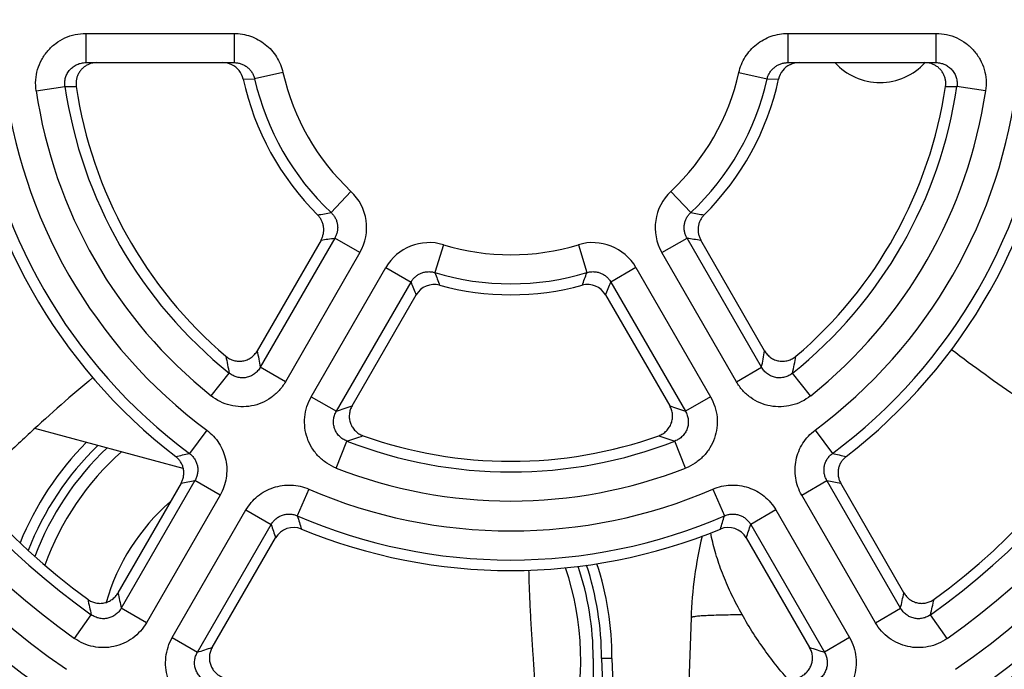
# Model space of a CAD drawing. Header units: inches. Extents: x 0 to 34, y 0 to 22.
# Tile 8 of 20: x 14.344 to 15.053, y 10.178 to 10.645. Entities that reach past the tile are written whole.
import ezdxf

# ---------------------------------------------------------------- set-up
doc = ezdxf.new("R2010")
doc.units = ezdxf.units.IN
doc.header["$LTSCALE"] = 1.87
doc.header["$MEASUREMENT"] = 0
doc.layers.get('0').update_dxf_attribs({"linetype": 'CONTINUOUS'})
doc.layers.add('COSMETIC', color=7, linetype='CONTINUOUS')
doc.layers.add('DIMENSIONS', color=7, linetype='CONTINUOUS')
doc.styles.get("Standard").update_dxf_attribs({"font": 'txt', "width": 0.8})
doc.dimstyles.new('DIMSTYLE_1', dxfattribs={"dimtxt": 0.125, "dimasz": 0.18, "dimexe": 0.125, "dimexo": 0.0625, "dimgap": 0.09, "dimtad": 0, "dimtih": 1, "dimtoh": 1, "dimdec": 3, "dimlfac": 1.333333, "dimzin": 4, "dimdsep": 46, "dimtxsty": 'STANDARD', "dimblk": '_FILLED', "dimblk1": '_FILLED', "dimblk2": '_FILLED', "dimcen": 0.09, "dimadec": 0, "dimazin": 0, "dimtp": 0.001, "dimtm": 0.001, "dimtfac": 1, "dimtdec": 3, "dimtofl": 0, "dimtmove": 0, "dimatfit": 3, "dimldrblk": '_FILLED', "dimfxl": 1, "dimtolj": 1, "dimtzin": 4, "dimarcsym": 0})

# ---------------------------------------------------------------- blocks, each defined once
blk = doc.blocks.new('*D14')
at = {"layer": 'DIMENSIONS', "color": 2, "linetype": 'CONTINUOUS'}
blk.add_line((13.72287, 11.00844), (13.72287, 8.76792), dxfattribs=at)
at = {"layer": 'DIMENSIONS', "color": 2, "linetype": 'CONTINUOUS', "insert": (13.66037, 8.70542), "char_height": 0.125, "width": 1.425, "attachment_point": 3, "rotation": 90, "line_spacing_factor": 0.9}
blk.add_mtext('9.245{\\Ftxt.shx;\\W1.000000;\\H0.125000; }[234.82]', dxfattribs=at)
blk = doc.blocks.new('_FILLED')
at = {"color": 0, "linetype": 'BYBLOCK'}
blk.add_solid([(0, 0), (-1, 0.1736), (-1, -0.1736)], dxfattribs=at)

msp = doc.modelspace()

# ---------------------------------------------------------------- linework, layer by layer
at = {"color": 7, "linetype": 'CONTINUOUS'}
for p, q in [((14.3918, 10.63517), (14.3918, 10.61417)), ((14.3918, 10.63517), (14.49849, 10.63517)), ((14.49849, 10.63517), (14.49849, 10.61417)), ((14.89725, 10.63517), (14.89725, 10.61417)), ((14.89725, 10.63517), (15.00393, 10.63517)), ((15.00393, 10.63517), (15.00393, 10.61417)), ((14.3918, 10.61417), (14.49849, 10.61417)), ((14.89725, 10.61417), (15.00393, 10.61417)), ((14.53375, 10.60707), (14.51334, 10.60246)), ((14.86198, 10.60707), (14.88239, 10.60246)), ((14.50509, 10.60234), (14.51334, 10.60246)), ((14.88239, 10.60246), (14.89065, 10.60234)), ((14.35604, 10.59396), (14.37674, 10.597)), ((14.37674, 10.597), (14.38492, 10.59694)), ((15.01081, 10.59694), (15.01899, 10.597)), ((15.03969, 10.59396), (15.01899, 10.597)), ((14.58268, 10.52152), (14.56836, 10.50627)), ((14.81305, 10.52152), (14.82737, 10.50627)), ((14.56113, 10.48651), (14.51524, 10.40678)), ((14.57107, 10.48791), (14.51738, 10.39492)), ((14.58919, 10.47745), (14.57107, 10.48791)), ((14.80654, 10.47745), (14.82466, 10.48791)), ((14.87835, 10.39492), (14.82466, 10.48791)), ((14.88049, 10.40678), (14.8346, 10.48651)), ((14.64924, 10.48309), (14.6432, 10.46306)), ((14.74649, 10.48309), (14.75254, 10.46306)), ((14.58919, 10.47745), (14.5355, 10.38446)), ((14.86023, 10.38446), (14.80654, 10.47745)), ((14.55413, 10.3737), (14.60782, 10.46669)), ((14.60782, 10.46669), (14.62594, 10.45623)), ((14.78791, 10.46669), (14.7698, 10.45623)), ((14.78791, 10.46669), (14.8416, 10.3737)), ((14.57225, 10.36324), (14.62594, 10.45623)), ((14.7698, 10.45623), (14.82348, 10.36324)), ((14.58351, 10.36728), (14.62967, 10.44699)), ((14.76606, 10.44699), (14.81222, 10.36728)), ((14.5355, 10.38446), (14.51738, 10.39492)), ((14.86023, 10.38446), (14.87835, 10.39492)), ((14.48204, 10.37438), (14.49511, 10.39072)), ((14.91369, 10.37438), (14.90063, 10.39072)), ((14.55413, 10.3737), (14.57225, 10.36324)), ((14.8416, 10.3737), (14.82348, 10.36324)), ((14.46197, 10.32221), (14.3552, 10.35081)), ((14.47882, 10.3497), (14.46633, 10.33292)), ((14.91692, 10.3497), (14.9294, 10.33292)), ((14.57214, 10.32236), (14.57975, 10.34185)), ((14.82359, 10.32236), (14.81598, 10.34185)), ((14.46036, 10.31143), (14.41496, 10.23256)), ((14.47035, 10.31345), (14.41731, 10.22159)), ((14.48847, 10.30299), (14.47035, 10.31345)), ((14.90726, 10.30299), (14.92538, 10.31345)), ((14.97842, 10.22159), (14.92538, 10.31345)), ((14.98078, 10.23256), (14.93538, 10.31143)), ((14.48847, 10.30299), (14.43543, 10.21113)), ((14.55238, 10.30723), (14.54408, 10.28802)), ((14.84336, 10.30723), (14.85165, 10.28802)), ((14.9603, 10.21113), (14.90726, 10.30299)), ((14.45406, 10.20037), (14.5071, 10.29224)), ((14.5071, 10.29224), (14.52522, 10.28178)), ((14.88863, 10.29224), (14.87051, 10.28178)), ((14.88863, 10.29224), (14.94167, 10.20037)), ((14.47218, 10.18991), (14.52522, 10.28178)), ((14.87051, 10.28178), (14.92355, 10.18991)), ((14.48277, 10.19333), (14.52844, 10.27218)), ((14.86729, 10.27218), (14.91296, 10.19333)), ((14.38367, 10.19978), (14.39575, 10.21686)), ((14.43543, 10.21113), (14.41731, 10.22159)), ((14.9603, 10.21113), (14.97842, 10.22159)), ((15.01206, 10.19978), (14.99999, 10.21686)), ((14.82759, 10.21461), (14.82513, 10.1442)), ((14.45406, 10.20037), (14.47218, 10.18991)), ((14.94167, 10.20037), (14.92355, 10.18991)), ((14.76312, 10.18539), (14.76496, 10.13263)), ((14.77062, 10.18539), (14.76312, 10.18539)), ((14.77062, 10.18539), (14.77242, 10.13366))]:
    msp.add_line(p, q, dxfattribs=at)
for centre, radius, start, end in [((14.39984, 10.59905), 0.01512, 90.00031, 113.768), ((14.49035, 10.59904), 0.01512, 64.21066, 89.99956), ((14.90539, 10.59904), 0.01512, 90.00044, 115.78934), ((14.96361, 10.64417), 0.04429, 222.70239, 317.30101), ((14.9959, 10.59905), 0.01512, 66.232, 89.99969), ((14.49039, 10.59911), 0.01504, 12.37982, 64.25676), ((14.69787, 10.64417), 0.16826, 192.73596, 226.79739), ((14.69787, 10.64417), 0.16826, 313.20261, 347.26404), ((14.90534, 10.59911), 0.01504, 115.74324, 167.62018), ((14.69787, 10.64417), 0.58668, 184.28962, 235.55564), ((14.69787, 10.64417), 0.56576, 184.28962, 235.55565), ((14.69787, 10.64417), 0.38793, 186.41325, 233.35485), ((14.69787, 10.64417), 0.36701, 186.41324, 233.35485), ((14.69787, 10.64417), 0.18918, 192.73598, 226.79737), ((14.69787, 10.64417), 0.18918, 313.20263, 347.26402), ((14.69787, 10.64417), 0.36701, 306.64515, 353.58676), ((14.69787, 10.64417), 0.38793, 306.64515, 353.58675), ((14.69787, 10.64417), 0.56576, 304.44435, 355.71038), ((14.69787, 10.64417), 0.58668, 304.44436, 355.71038), ((14.69787, 10.64417), 0.54424, 185.07827, 234.7384), ((14.69787, 10.64417), 0.52332, 185.07827, 234.7384), ((14.69787, 10.64417), 0.34549, 188.35667, 231.34021), ((14.69787, 10.64417), 0.32457, 188.35668, 231.34021), ((14.69787, 10.64417), 0.32457, 308.65979, 351.64332), ((14.69787, 10.64417), 0.34549, 308.65979, 351.64333), ((14.69787, 10.64417), 0.52332, 305.2616, 354.92173), ((14.69787, 10.64417), 0.54424, 305.2616, 354.92173), ((14.55818, 10.49538), 0.03583, 329.95389, 46.8435), ((14.83756, 10.49538), 0.03583, 133.1565, 210.04612), ((14.46143, 11.08337), 0.58693, 279.54022, 280.49737), ((14.93541, 11.08963), 0.59328, 259.50776, 260.45465), ((14.47283, 11.15341), 0.67272, 277.54207, 278.39699), ((14.92382, 11.16), 0.67937, 261.6072, 262.45374), ((14.63886, 10.4488), 0.03583, 73.1565, 150.04611), ((14.69787, 10.64417), 0.16826, 253.20261, 286.79739), ((14.75687, 10.4488), 0.03583, 29.95389, 106.8435), ((14.69787, 10.64417), 0.18918, 253.20263, 286.79737), ((15.20223, 10.66111), 0.59308, 199.50762, 200.44566), ((14.19945, 10.65895), 0.58675, 339.54928, 340.49744), ((15.25742, 10.70634), 0.67921, 201.60711, 202.44744), ((14.64261, 10.43951), 0.01495, 74.8687, 149.93655), ((14.75312, 10.43951), 0.01495, 30.06345, 105.13131), ((14.14446, 10.70385), 0.67258, 337.54842, 338.39703), ((15.32311, 10.56677), 0.84651, 191.16458, 192.00373), ((15.30232, 10.54286), 0.79875, 189.80879, 190.67392), ((14.088, 10.54384), 0.80426, 349.32904, 350.18825), ((14.06711, 10.5679), 0.85214, 347.99904, 348.83265), ((14.30601, 11.12227), 0.80437, 289.32906, 290.18145), ((15.08787, 11.11712), 0.79889, 249.81563, 250.67386), ((14.31638, 11.15247), 0.85233, 287.99909, 288.82308), ((15.07759, 11.14717), 0.84675, 251.1742, 252.00363), ((14.54937, 10.18526), 0.22125, 135.28768, 157.86866), ((14.54937, 10.18539), 0.21375, 134.17199, 158.66594), ((14.69787, 10.64417), 0.32457, 248.65979, 291.34021), ((14.54937, 10.18539), 0.19875, 131.54627, 160.26339), ((14.21284, 11.45311), 1.14852, 282.24798, 282.75058), ((15.18443, 11.46007), 1.15564, 257.25096, 257.75047), ((14.69787, 10.64417), 0.34549, 248.65979, 291.34021), ((14.22247, 11.51282), 1.22472, 281.2001, 281.67723), ((15.17456, 11.51926), 1.23128, 258.32404, 258.79863), ((14.69787, 10.64417), 0.36701, 246.64515, 293.35485), ((14.54937, 10.18539), 0.1485, 130.64749, 164.22465), ((14.69787, 10.64417), 0.38793, 246.64515, 293.35485), ((15.64752, 10.63067), 1.15542, 197.25092, 197.74535), ((13.75496, 10.62854), 1.14834, 342.25312, 342.7506), ((15.6939, 10.66883), 1.23111, 198.32401, 198.79496), ((14.54138, 10.2647), 0.01495, 67.56201, 149.94934), ((14.85436, 10.2647), 0.01495, 30.05066, 112.43799), ((13.70803, 10.66675), 1.22457, 341.20379, 341.67724), ((15.12741, 10.20414), 0.3, 166.64274, 178), ((14.54937, 10.18539), 0.21375, 0.00001, 18.29144), ((14.54937, 10.18526), 0.22125, 0.03421, 17.98575), ((14.54937, 10.18539), 0.19875, 343.81026, 19.17457), ((15.74474, 10.51272), 1.35897, 191.8974, 192.37033), ((13.64523, 10.51396), 1.36487, 347.6307, 348.10158), ((15.77149, 10.53943), 1.41305, 192.73365, 193.1955), ((13.61818, 10.54082), 1.41927, 346.80551, 347.26534), ((14.05875, 11.49078), 1.36498, 287.6307, 288.09778), ((15.33518, 11.4852), 1.35912, 251.90121, 252.37031)]:
    msp.add_arc(centre, radius, start, end, dxfattribs=at)
for centre, major_axis, start_param, end_param in [((14.69787, 10.64508), (0, 0.59483), -4.636993, -3.753148), ((14.69787, 10.64477), (0, 0.39608), -4.601151, -3.7969), ((14.69787, 10.64447), (0, 0.19733), -4.49722, -3.924328), ((14.69787, 10.64447), (0, 0.19733), -2.358857, -1.785965), ((14.69787, 10.64477), (0, 0.39608), -2.486285, -1.682034), ((14.69787, 10.64508), (0, 0.59483), -2.530037, -1.646192), ((14.69787, 10.64338), (0, 0.51517), -4.623842, -3.774396), ((14.69787, 10.64368), (0, 0.31642), -4.56411, -3.847415), ((14.69787, 10.64368), (0, 0.31642), -2.435771, -1.719075), ((14.69787, 10.64338), (0, 0.51517), -2.50879, -1.659344), ((14.69787, 10.64447), (0, 0.19733), -3.404859, -2.878326), ((14.69787, 10.64368), (0, 0.31642), -3.484818, -2.798367), ((14.69787, 10.64477), (0, 0.39608), -3.53214, -2.751046)]:
    msp.add_ellipse(centre, major_axis=major_axis, ratio=0.999999, start_param=start_param, end_param=end_param, dxfattribs=at)
for points, knots in [([(14.35604, 10.59396), (14.35567, 10.5965), (14.35547, 10.60169), (14.35685, 10.60935), (14.35983, 10.61654), (14.36428, 10.62292), (14.36998, 10.62821), (14.37668, 10.63217), (14.38406, 10.63462), (14.38923, 10.63517), (14.3918, 10.63517)], [0, 0, 0, 0, 0.124998, 0.249996, 0.374994, 0.499993, 0.624993, 0.749994, 0.874996, 1, 1, 1, 1]), ([(14.49849, 10.63517), (14.50051, 10.63517), (14.50457, 10.63483), (14.51049, 10.63331), (14.51607, 10.63082), (14.52115, 10.62743), (14.52559, 10.62324), (14.52927, 10.61836), (14.53207, 10.61294), (14.5333, 10.60905), (14.53375, 10.60707)], [0, 0, 0, 0, 0.125004, 0.250003, 0.375004, 0.500004, 0.625003, 0.750003, 0.875, 1, 1, 1, 1]), ([(14.86198, 10.60707), (14.86243, 10.60905), (14.86366, 10.61294), (14.86646, 10.61836), (14.87014, 10.62324), (14.87458, 10.62743), (14.87967, 10.63082), (14.88524, 10.63331), (14.89116, 10.63483), (14.89522, 10.63517), (14.89725, 10.63517)], [0, 0, 0, 0, 0.125, 0.249997, 0.374997, 0.499996, 0.624996, 0.749997, 0.874996, 1, 1, 1, 1]), ([(15.00393, 10.63517), (15.00651, 10.63517), (15.01167, 10.63462), (15.01905, 10.63217), (15.02575, 10.62821), (15.03146, 10.62292), (15.0359, 10.61654), (15.03889, 10.60935), (15.04026, 10.60169), (15.04006, 10.5965), (15.03969, 10.59396)], [0, 0, 0, 0, 0.125004, 0.250006, 0.375007, 0.500007, 0.625006, 0.750004, 0.875002, 1, 1, 1, 1]), ([(14.37674, 10.597), (14.37658, 10.59807), (14.3765, 10.60025), (14.37709, 10.60346), (14.37816, 10.60597), (14.37931, 10.6078), (14.38066, 10.60949), (14.38267, 10.61131), (14.38502, 10.61267), (14.38703, 10.61344), (14.38911, 10.614), (14.39073, 10.61417), (14.3918, 10.61417)], [0, 0, 0, 0, 0.125369, 0.250709, 0.375942, 0.438591, 0.501193, 0.626074, 0.750775, 0.813157, 0.87551, 1, 1, 1, 1]), ([(14.39374, 10.61289), (14.393, 10.61256), (14.39155, 10.61178), (14.38961, 10.61028), (14.38794, 10.60848), (14.38657, 10.60643), (14.38556, 10.6042), (14.38493, 10.60182), (14.38469, 10.59938), (14.3848, 10.59774), (14.38492, 10.59694)], [0, 0, 0, 0, 0.125012, 0.25002, 0.375022, 0.500023, 0.625021, 0.750016, 0.875007, 1, 1, 1, 1]), ([(14.49849, 10.61417), (14.49933, 10.61417), (14.50103, 10.61403), (14.50351, 10.6134), (14.50585, 10.61238), (14.50799, 10.61098), (14.50987, 10.60924), (14.51143, 10.6072), (14.51263, 10.60493), (14.51315, 10.60329), (14.51334, 10.60246)], [0, 0, 0, 0, 0.124626, 0.249296, 0.374062, 0.498955, 0.623999, 0.749199, 0.87454, 1, 1, 1, 1]), ([(14.88239, 10.60246), (14.88258, 10.60329), (14.8831, 10.60493), (14.8843, 10.6072), (14.88586, 10.60924), (14.88774, 10.61098), (14.88988, 10.61238), (14.89222, 10.6134), (14.8947, 10.61403), (14.8964, 10.61417), (14.89725, 10.61417)], [0, 0, 0, 0, 0.12546, 0.250801, 0.376001, 0.501045, 0.625938, 0.750704, 0.875374, 1, 1, 1, 1]), ([(15.01081, 10.59694), (15.01093, 10.59774), (15.01104, 10.59938), (15.0108, 10.60182), (15.01017, 10.6042), (15.00916, 10.60643), (15.0078, 10.60848), (15.00612, 10.61028), (15.00418, 10.61178), (15.00274, 10.61256), (15.00199, 10.61289)], [0, 0, 0, 0, 0.124993, 0.249984, 0.374979, 0.499977, 0.624978, 0.74998, 0.874988, 1, 1, 1, 1]), ([(15.00393, 10.61417), (15.00501, 10.61417), (15.00662, 10.614), (15.0087, 10.61344), (15.01071, 10.61267), (15.01306, 10.61131), (15.01507, 10.60949), (15.01642, 10.6078), (15.01758, 10.60597), (15.01864, 10.60346), (15.01923, 10.60025), (15.01915, 10.59807), (15.01899, 10.597)], [0, 0, 0, 0, 0.12449, 0.186843, 0.249225, 0.373926, 0.498807, 0.561409, 0.624058, 0.749291, 0.874631, 1, 1, 1, 1]), ([(14.56113, 10.48651), (14.56154, 10.48722), (14.56224, 10.4887), (14.56291, 10.49107), (14.56318, 10.49351), (14.56305, 10.49596), (14.56253, 10.49836), (14.56162, 10.50064), (14.56035, 10.50274), (14.55928, 10.50399), (14.5587, 10.50456)], [0, 0, 0, 0, 0.125003, 0.249997, 0.374995, 0.499994, 0.624993, 0.749994, 0.874992, 1, 1, 1, 1]), ([(14.56836, 10.50627), (14.56897, 10.5057), (14.57011, 10.50447), (14.57147, 10.50235), (14.57246, 10.50003), (14.57304, 10.49758), (14.5732, 10.49506), (14.57292, 10.49256), (14.57222, 10.49014), (14.57149, 10.48862), (14.57107, 10.48791)], [0, 0, 0, 0, 0.124755, 0.249707, 0.374813, 0.5, 0.625186, 0.750292, 0.875244, 1, 1, 1, 1]), ([(14.82466, 10.48791), (14.82424, 10.48862), (14.82351, 10.49014), (14.82281, 10.49256), (14.82254, 10.49506), (14.82269, 10.49758), (14.82327, 10.50003), (14.82426, 10.50235), (14.82563, 10.50447), (14.82676, 10.5057), (14.82737, 10.50627)], [0, 0, 0, 0, 0.124756, 0.249708, 0.374814, 0.5, 0.625187, 0.750293, 0.875245, 1, 1, 1, 1]), ([(14.83703, 10.50456), (14.83645, 10.50399), (14.83539, 10.50274), (14.83412, 10.50064), (14.8332, 10.49836), (14.83268, 10.49596), (14.83255, 10.49351), (14.83283, 10.49107), (14.8335, 10.4887), (14.8342, 10.48722), (14.8346, 10.48651)], [0, 0, 0, 0, 0.125008, 0.250007, 0.375008, 0.500007, 0.625006, 0.750003, 0.874998, 1, 1, 1, 1]), ([(14.62594, 10.45623), (14.62635, 10.45695), (14.62729, 10.45834), (14.62904, 10.46015), (14.63107, 10.46165), (14.63333, 10.46277), (14.63574, 10.4635), (14.63825, 10.4638), (14.64076, 10.46367), (14.6424, 10.46331), (14.6432, 10.46306)], [0, 0, 0, 0, 0.124756, 0.249708, 0.374814, 0.5, 0.625187, 0.750293, 0.875245, 1, 1, 1, 1]), ([(14.75254, 10.46306), (14.75333, 10.46331), (14.75497, 10.46367), (14.75749, 10.4638), (14.75999, 10.4635), (14.7624, 10.46277), (14.76466, 10.46165), (14.76669, 10.46015), (14.76844, 10.45834), (14.76938, 10.45695), (14.7698, 10.45623)], [0, 0, 0, 0, 0.124755, 0.249707, 0.374813, 0.5, 0.625186, 0.750292, 0.875244, 1, 1, 1, 1]), ([(15.01516, 10.40774), (15.02313, 10.40166), (15.03923, 10.38977), (15.05973, 10.37541), (15.07628, 10.36418), (15.0929, 10.35309), (15.10548, 10.34494), (15.11391, 10.33959)], [0, 0, 0, 0, 0.250324, 0.50049, 0.62548, 0.750389, 1, 1, 1, 1]), ([(14.49262, 10.40286), (14.49345, 10.40216), (14.49527, 10.40092), (14.49833, 10.3997), (14.50158, 10.39918), (14.50487, 10.39938), (14.50804, 10.4003), (14.51093, 10.40188), (14.5134, 10.40406), (14.51469, 10.40584), (14.51524, 10.40678)], [0, 0, 0, 0, 0.125005, 0.250003, 0.375006, 0.500008, 0.625008, 0.750008, 0.875001, 1, 1, 1, 1]), ([(14.88049, 10.40678), (14.88104, 10.40584), (14.88233, 10.40406), (14.88481, 10.40188), (14.88769, 10.4003), (14.89086, 10.39938), (14.89415, 10.39918), (14.89741, 10.3997), (14.90047, 10.40092), (14.90229, 10.40216), (14.90311, 10.40286)], [0, 0, 0, 0, 0.124999, 0.249992, 0.374992, 0.499992, 0.624993, 0.749997, 0.874995, 1, 1, 1, 1]), ([(14.51738, 10.39492), (14.51686, 10.39398), (14.51561, 10.39221), (14.51321, 10.39002), (14.51038, 10.3884), (14.50726, 10.38744), (14.504, 10.3872), (14.50078, 10.38768), (14.49775, 10.38885), (14.49594, 10.39004), (14.49511, 10.39072)], [0, 0, 0, 0, 0.124489, 0.249377, 0.374595, 0.499999, 0.625403, 0.750621, 0.875509, 1, 1, 1, 1]), ([(14.90063, 10.39072), (14.8998, 10.39004), (14.89799, 10.38885), (14.89495, 10.38768), (14.89173, 10.3872), (14.88847, 10.38744), (14.88535, 10.3884), (14.88253, 10.39002), (14.88013, 10.39221), (14.87887, 10.39398), (14.87835, 10.39492)], [0, 0, 0, 0, 0.124491, 0.249379, 0.374597, 0.500001, 0.625405, 0.750623, 0.875511, 1, 1, 1, 1]), ([(14.39678, 10.38746), (14.38909, 10.38105), (14.3739, 10.36798), (14.35533, 10.35118), (14.34068, 10.33754), (14.32617, 10.32379), (14.31542, 10.31334), (14.30832, 10.30631)], [0, 0, 0, 0, 0.250324, 0.50049, 0.625481, 0.750389, 1, 1, 1, 1]), ([(14.5355, 10.38446), (14.53422, 10.38223), (14.53116, 10.37804), (14.52535, 10.37288), (14.51858, 10.36909), (14.51114, 10.36683), (14.5034, 10.36623), (14.4957, 10.3673), (14.48842, 10.36999), (14.48405, 10.37278), (14.48204, 10.37438)], [0, 0, 0, 0, 0.125004, 0.250004, 0.375003, 0.5, 0.624998, 0.749996, 0.874996, 1, 1, 1, 1]), ([(14.91369, 10.37438), (14.91169, 10.37278), (14.90732, 10.36999), (14.90003, 10.3673), (14.89234, 10.36623), (14.88459, 10.36683), (14.87716, 10.36909), (14.87038, 10.37288), (14.86457, 10.37804), (14.86152, 10.38223), (14.86023, 10.38446)], [0, 0, 0, 0, 0.125004, 0.250004, 0.375002, 0.5, 0.624997, 0.749996, 0.874996, 1, 1, 1, 1]), ([(14.57214, 10.32236), (14.56975, 10.3233), (14.56514, 10.32569), (14.55917, 10.33065), (14.5544, 10.33678), (14.55105, 10.34379), (14.54928, 10.35136), (14.54918, 10.35913), (14.55075, 10.36673), (14.55285, 10.37147), (14.55413, 10.3737)], [0, 0, 0, 0, 0.125004, 0.250004, 0.375002, 0.5, 0.624997, 0.749996, 0.874996, 1, 1, 1, 1]), ([(14.8416, 10.3737), (14.84289, 10.37147), (14.84499, 10.36673), (14.84655, 10.35913), (14.84645, 10.35136), (14.84468, 10.34379), (14.84134, 10.33678), (14.83656, 10.33065), (14.83059, 10.32569), (14.82599, 10.3233), (14.82359, 10.32236)], [0, 0, 0, 0, 0.125004, 0.250004, 0.375003, 0.5, 0.624998, 0.749996, 0.874996, 1, 1, 1, 1]), ([(14.58351, 10.36728), (14.58297, 10.36634), (14.58207, 10.36433), (14.58142, 10.3611), (14.58148, 10.35781), (14.58226, 10.35461), (14.58373, 10.35166), (14.5858, 10.34909), (14.58838, 10.34705), (14.59036, 10.34609), (14.59138, 10.34572)], [0, 0, 0, 0, 0.125006, 0.25, 0.374995, 0.49999, 0.624984, 0.749983, 0.874985, 1, 1, 1, 1]), ([(14.80435, 10.34572), (14.80538, 10.34609), (14.80735, 10.34705), (14.80993, 10.34909), (14.81201, 10.35166), (14.81347, 10.35461), (14.81425, 10.35781), (14.81431, 10.3611), (14.81366, 10.36433), (14.81277, 10.36634), (14.81222, 10.36728)], [0, 0, 0, 0, 0.125014, 0.250016, 0.375017, 0.500013, 0.625006, 0.750001, 0.874995, 1, 1, 1, 1]), ([(14.57975, 10.34185), (14.57875, 10.34223), (14.57681, 10.3432), (14.57429, 10.34524), (14.57226, 10.34779), (14.57084, 10.35073), (14.57011, 10.35392), (14.5701, 10.35718), (14.5708, 10.36035), (14.5717, 10.36232), (14.57225, 10.36324)], [0, 0, 0, 0, 0.124491, 0.249379, 0.374597, 0.500001, 0.625405, 0.750623, 0.875511, 1, 1, 1, 1]), ([(14.82348, 10.36324), (14.82403, 10.36232), (14.82494, 10.36035), (14.82563, 10.35718), (14.82562, 10.35392), (14.82489, 10.35073), (14.82348, 10.34779), (14.82145, 10.34524), (14.81892, 10.3432), (14.81698, 10.34223), (14.81598, 10.34185)], [0, 0, 0, 0, 0.124489, 0.249377, 0.374595, 0.499999, 0.625403, 0.750621, 0.875509, 1, 1, 1, 1]), ([(14.47882, 10.3497), (14.48056, 10.3484), (14.48382, 10.34549), (14.48783, 10.34031), (14.49084, 10.3345), (14.49274, 10.32823), (14.49348, 10.32172), (14.49302, 10.31518), (14.49139, 10.30884), (14.48955, 10.30488), (14.48847, 10.30299)], [0, 0, 0, 0, 0.125002, 0.250001, 0.375001, 0.5, 0.624998, 0.749998, 0.874997, 1, 1, 1, 1]), ([(14.90726, 10.30299), (14.90618, 10.30488), (14.90434, 10.30884), (14.90271, 10.31518), (14.90226, 10.32172), (14.90299, 10.32823), (14.9049, 10.3345), (14.90791, 10.34031), (14.91192, 10.34549), (14.91517, 10.3484), (14.91692, 10.3497)], [0, 0, 0, 0, 0.125003, 0.250002, 0.375002, 0.5, 0.624999, 0.749999, 0.874998, 1, 1, 1, 1]), ([(14.46036, 10.31143), (14.4608, 10.31221), (14.46156, 10.31384), (14.46223, 10.31645), (14.46243, 10.31914), (14.46214, 10.32183), (14.46137, 10.32441), (14.46015, 10.32682), (14.45853, 10.32897), (14.4572, 10.33019), (14.45649, 10.33074)], [0, 0, 0, 0, 0.125003, 0.249996, 0.374992, 0.49999, 0.624989, 0.749989, 0.874989, 1, 1, 1, 1]), ([(14.46633, 10.33292), (14.46706, 10.33238), (14.46843, 10.33118), (14.47013, 10.32903), (14.4714, 10.32661), (14.4722, 10.32398), (14.47251, 10.32126), (14.4723, 10.31853), (14.47159, 10.31588), (14.47081, 10.31423), (14.47035, 10.31345)], [0, 0, 0, 0, 0.124693, 0.249631, 0.374764, 0.5, 0.625235, 0.750367, 0.875306, 1, 1, 1, 1]), ([(14.92538, 10.31345), (14.92492, 10.31423), (14.92414, 10.31588), (14.92343, 10.31853), (14.92323, 10.32126), (14.92353, 10.32398), (14.92433, 10.32661), (14.92561, 10.32903), (14.9273, 10.33118), (14.92867, 10.33238), (14.9294, 10.33292)], [0, 0, 0, 0, 0.124694, 0.249633, 0.374765, 0.5, 0.625236, 0.750369, 0.875307, 1, 1, 1, 1]), ([(14.93924, 10.33074), (14.93853, 10.33019), (14.93721, 10.32897), (14.93558, 10.32682), (14.93436, 10.32441), (14.9336, 10.32183), (14.93331, 10.31914), (14.9335, 10.31645), (14.93418, 10.31384), (14.93493, 10.31221), (14.93538, 10.31143)], [0, 0, 0, 0, 0.125011, 0.250011, 0.375012, 0.500011, 0.625009, 0.750005, 0.874997, 1, 1, 1, 1]), ([(14.5071, 10.29224), (14.50819, 10.29412), (14.5107, 10.29769), (14.51538, 10.30227), (14.52081, 10.30594), (14.52682, 10.30855), (14.5332, 10.31004), (14.53974, 10.31034), (14.54623, 10.30946), (14.55038, 10.30809), (14.55238, 10.30723)], [0, 0, 0, 0, 0.125003, 0.250002, 0.375002, 0.5, 0.624999, 0.749999, 0.874998, 1, 1, 1, 1]), ([(14.84336, 10.30723), (14.84535, 10.30809), (14.8495, 10.30946), (14.85599, 10.31034), (14.86254, 10.31004), (14.86892, 10.30855), (14.87492, 10.30594), (14.88035, 10.30227), (14.88503, 10.29769), (14.88755, 10.29412), (14.88863, 10.29224)], [0, 0, 0, 0, 0.125002, 0.250001, 0.375001, 0.5, 0.624998, 0.749998, 0.874997, 1, 1, 1, 1]), ([(14.52522, 10.28178), (14.52566, 10.28257), (14.5267, 10.28407), (14.52864, 10.286), (14.5309, 10.28755), (14.53341, 10.28865), (14.53608, 10.28926), (14.53882, 10.28937), (14.54153, 10.28898), (14.54325, 10.28839), (14.54408, 10.28802)], [0, 0, 0, 0, 0.124694, 0.249633, 0.374765, 0.5, 0.625236, 0.750369, 0.875307, 1, 1, 1, 1]), ([(14.85165, 10.28802), (14.85248, 10.28839), (14.8542, 10.28898), (14.85691, 10.28937), (14.85965, 10.28926), (14.86232, 10.28865), (14.86483, 10.28755), (14.8671, 10.286), (14.86903, 10.28407), (14.87007, 10.28257), (14.87051, 10.28178)], [0, 0, 0, 0, 0.124693, 0.249631, 0.374764, 0.5, 0.625235, 0.750367, 0.875306, 1, 1, 1, 1]), ([(14.89856, 10.16894), (14.89516, 10.17281), (14.88849, 10.18082), (14.87906, 10.19343), (14.87025, 10.20665), (14.86225, 10.22033), (14.85526, 10.23426), (14.84939, 10.24822), (14.84478, 10.26202), (14.84257, 10.27124), (14.84174, 10.27577)], [0, 0, 0, 0, 0.126333, 0.255454, 0.385922, 0.515905, 0.643735, 0.767917, 0.887072, 1, 1, 1, 1]), ([(14.71912, 10.12867), (14.71803, 10.13864), (14.71606, 10.15862), (14.7141, 10.18365), (14.71281, 10.2037), (14.71197, 10.21876), (14.71129, 10.23383), (14.71097, 10.24389), (14.71086, 10.24891)], [0, 0, 0, 0, 0.249632, 0.499541, 0.624589, 0.749688, 0.874827, 1, 1, 1, 1]), ([(14.39319, 10.22796), (14.39403, 10.22734), (14.39585, 10.22628), (14.39885, 10.22529), (14.40199, 10.22495), (14.40513, 10.22527), (14.40813, 10.22625), (14.41086, 10.22783), (14.4132, 10.22995), (14.41444, 10.23165), (14.41496, 10.23256)], [0, 0, 0, 0, 0.125005, 0.250003, 0.375007, 0.500009, 0.62501, 0.75001, 0.875002, 1, 1, 1, 1]), ([(14.98078, 10.23256), (14.9813, 10.23165), (14.98253, 10.22995), (14.98487, 10.22783), (14.9876, 10.22625), (14.99061, 10.22527), (14.99375, 10.22495), (14.99688, 10.22529), (14.99988, 10.22628), (15.0017, 10.22734), (15.00254, 10.22796)], [0, 0, 0, 0, 0.124999, 0.24999, 0.374989, 0.49999, 0.624992, 0.749996, 0.874994, 1, 1, 1, 1]), ([(14.41731, 10.22159), (14.41681, 10.22069), (14.4156, 10.21898), (14.41331, 10.21685), (14.41061, 10.21523), (14.40763, 10.21423), (14.4045, 10.21389), (14.40137, 10.21423), (14.39839, 10.21521), (14.39658, 10.21625), (14.39575, 10.21686)], [0, 0, 0, 0, 0.124543, 0.249446, 0.374641, 0.5, 0.625358, 0.750553, 0.875456, 1, 1, 1, 1]), ([(14.86441, 10.21676), (14.86163, 10.21674), (14.8564, 10.2167), (14.84906, 10.21657), (14.84274, 10.21639), (14.83814, 10.21618), (14.83501, 10.21598), (14.83309, 10.21583), (14.83145, 10.21566), (14.83027, 10.2155), (14.82947, 10.21537), (14.82898, 10.21527), (14.82857, 10.21517), (14.82822, 10.21507), (14.82796, 10.21497), (14.82776, 10.21486), (14.82763, 10.21475), (14.82759, 10.21465), (14.82759, 10.21461)], [0, 0, 0, 0, 0.224643, 0.423173, 0.594042, 0.735922, 0.795634, 0.847729, 0.89212, 0.928732, 0.944113, 0.957549, 0.969053, 0.978648, 0.986376, 0.992324, 0.996694, 1, 1, 1, 1]), ([(14.99999, 10.21686), (14.99915, 10.21625), (14.99734, 10.21521), (14.99436, 10.21423), (14.99124, 10.21389), (14.98811, 10.21423), (14.98512, 10.21523), (14.98242, 10.21685), (14.98013, 10.21898), (14.97893, 10.22069), (14.97842, 10.22159)], [0, 0, 0, 0, 0.124544, 0.249447, 0.374642, 0.5, 0.625359, 0.750554, 0.875457, 1, 1, 1, 1]), ([(14.43543, 10.21113), (14.43419, 10.20898), (14.43126, 10.20493), (14.42571, 10.19989), (14.41923, 10.19611), (14.41212, 10.19375), (14.40467, 10.19291), (14.3972, 10.19364), (14.39006, 10.19589), (14.3857, 10.19835), (14.38367, 10.19978)], [0, 0, 0, 0, 0.125004, 0.250004, 0.375002, 0.5, 0.624998, 0.749997, 0.874997, 1, 1, 1, 1]), ([(15.01206, 10.19978), (15.01004, 10.19835), (15.00568, 10.19589), (14.99853, 10.19364), (14.99107, 10.19291), (14.98361, 10.19375), (14.9765, 10.19611), (14.97003, 10.19989), (14.96448, 10.20493), (14.96154, 10.20898), (14.9603, 10.21113)], [0, 0, 0, 0, 0.125003, 0.250003, 0.375002, 0.5, 0.624998, 0.749996, 0.874996, 1, 1, 1, 1]), ([(14.47011, 10.14987), (14.46786, 10.15091), (14.46355, 10.15346), (14.45803, 10.15852), (14.45367, 10.16462), (14.45066, 10.17149), (14.44915, 10.17884), (14.44919, 10.18633), (14.45078, 10.19366), (14.45282, 10.19823), (14.45406, 10.20037)], [0, 0, 0, 0, 0.125003, 0.250003, 0.375002, 0.5, 0.624998, 0.749996, 0.874996, 1, 1, 1, 1]), ([(14.94167, 10.20037), (14.94291, 10.19823), (14.94495, 10.19366), (14.94654, 10.18633), (14.94658, 10.17884), (14.94507, 10.17149), (14.94206, 10.16462), (14.9377, 10.15852), (14.93218, 10.15346), (14.92787, 10.15091), (14.92562, 10.14987)], [0, 0, 0, 0, 0.125004, 0.250004, 0.375002, 0.5, 0.624998, 0.749997, 0.874997, 1, 1, 1, 1]), ([(14.47887, 10.16887), (14.47792, 10.16929), (14.47611, 10.17034), (14.47377, 10.17242), (14.47192, 10.17496), (14.47065, 10.17784), (14.47003, 10.18093), (14.47007, 10.18407), (14.47077, 10.18713), (14.47165, 10.18902), (14.47218, 10.18991)], [0, 0, 0, 0, 0.124544, 0.249447, 0.374642, 0.5, 0.625359, 0.750554, 0.875457, 1, 1, 1, 1]), ([(14.48277, 10.19333), (14.48225, 10.19242), (14.48139, 10.1905), (14.48072, 10.18742), (14.48071, 10.18426), (14.48136, 10.18118), (14.48264, 10.17829), (14.4845, 10.17574), (14.48685, 10.17364), (14.48868, 10.17259), (14.48963, 10.17217)], [0, 0, 0, 0, 0.125006, 0.249999, 0.374996, 0.499991, 0.624986, 0.749985, 0.874986, 1, 1, 1, 1]), ([(14.9061, 10.17217), (14.90705, 10.17259), (14.90888, 10.17364), (14.91123, 10.17574), (14.91309, 10.17829), (14.91437, 10.18118), (14.91502, 10.18426), (14.91501, 10.18742), (14.91435, 10.1905), (14.91348, 10.19242), (14.91296, 10.19333)], [0, 0, 0, 0, 0.125014, 0.250014, 0.375015, 0.500011, 0.625006, 0.750002, 0.874995, 1, 1, 1, 1]), ([(14.92355, 10.18991), (14.92408, 10.18902), (14.92496, 10.18713), (14.92566, 10.18407), (14.92571, 10.18093), (14.92508, 10.17784), (14.92381, 10.17496), (14.92196, 10.17242), (14.91962, 10.17034), (14.91781, 10.16929), (14.91686, 10.16887)], [0, 0, 0, 0, 0.124543, 0.249446, 0.374641, 0.5, 0.625358, 0.750553, 0.875456, 1, 1, 1, 1])]:
    msp.add_open_spline(points, degree=3, knots=knots, dxfattribs=at)
at = {"layer": 'COSMETIC', "color": 7, "linetype": 'CONTINUOUS'}
msp.add_line((14.75712, 10.18539), (14.75712, 10.13163), dxfattribs=at)
for start, end in [(133.17448, 159.29034), (0, 18.60949)]:
    msp.add_arc((14.54937, 10.18539), 0.20775, start, end, dxfattribs=at)

# ---------------------------------------------------------------- dimensions: what is measured, and where the dimension line sits
at = {"layer": 'DIMENSIONS', "color": 2, "linetype": 'CONTINUOUS'}
dim = msp.add_ordinate_dim(feature_location=(13.72287, 11.00844), offset=(0, -2.24052), dtype=1, origin=(20.65662, 11.07094), dimstyle='DIMSTYLE_1', override={"dimtad": 1, "dimtih": 0, "dimtoh": 0}, dxfattribs=at)
dim.commit()
dim.dimension.update_dxf_attribs({"geometry": '*D14', "text_midpoint": (13.72287, 7.99292)})

doc.saveas('drawing.dxf')
